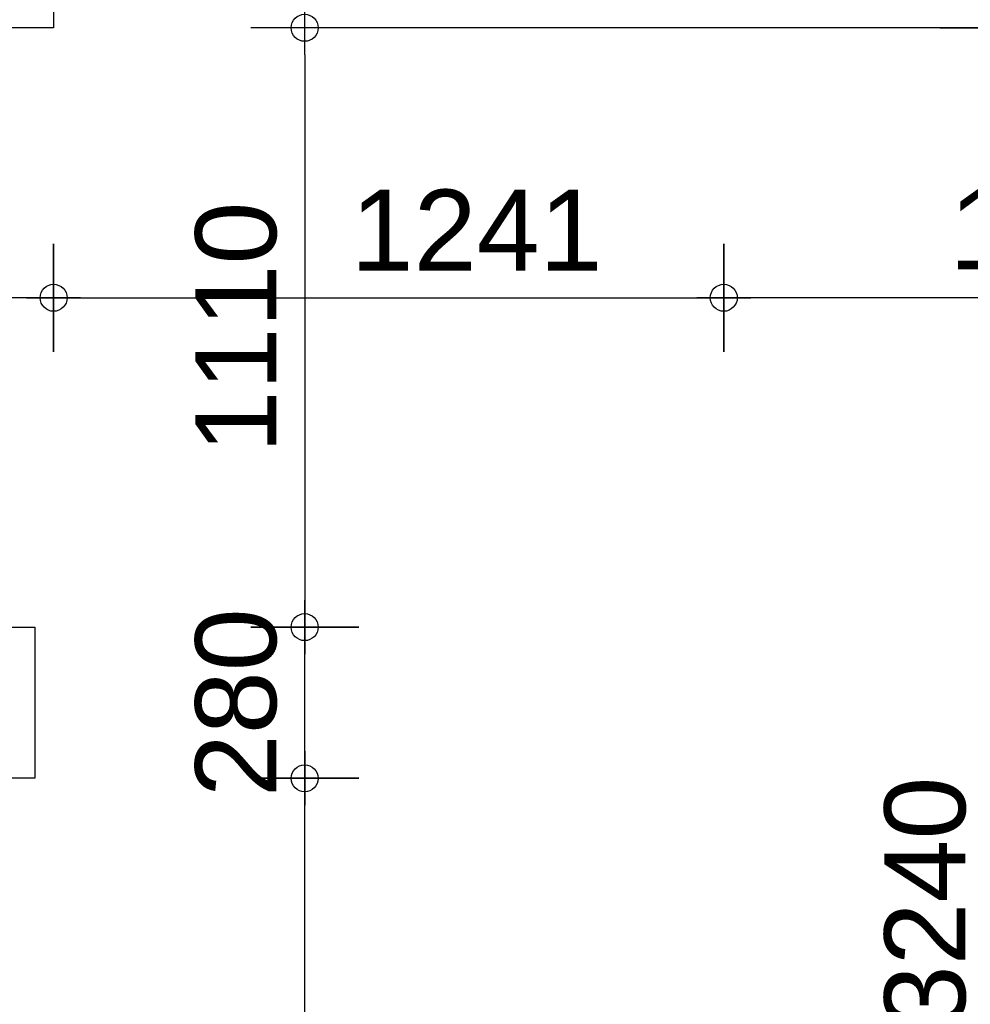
# Model space of a CAD drawing. Header units: millimetres. Extents: x -532 to 413144, y -532 to 654275.
# Tile 138 of 210: x 42337 to 44098, y 14291 to 16115. Entities that reach past the tile are written whole.
import ezdxf

# ---------------------------------------------------------------- set-up
doc = ezdxf.new("R2010")
doc.units = ezdxf.units.MM
doc.header["$LTSCALE"] = 100
doc.layers.add('A--M1A--MAATVOERING--RESTO & KEUKEN', color=12, linetype='Continuous')
doc.layers.add('BL40----_AFWERKING', color=1, linetype='Continuous')
doc.styles.add('PAScad_tekst', font='arial.ttf')
doc.styles.add('romans', font='romans.shx')
doc.dimstyles.new('romans', dxfattribs={"dimtxt": 1, "dimasz": 1, "dimexe": 0.5, "dimexo": 0.5, "dimgap": 1, "dimtad": 1, "dimdec": 0, "dimtxsty": 'romans', "dimblk": 'gbb_tod', "dimcen": 0, "dimse1": 1, "dimse2": 1, "dimclrd": 1, "dimclre": 1, "dimclrt": 2, "dimadec": 0, "dimazin": 0, "dimtfac": 1, "dimtdec": 0, "dimtmove": 2, "dimatfit": 2, "dimldrblk": 'gbb_tod', "dimfxl": 1, "dimarcsym": 0})

# ---------------------------------------------------------------- blocks, each defined once
blk = doc.blocks.new('gbb_tod')
at = {"color": 0}
for p, q in [((0, -2), (0, 2)), ((-1, 0), (1, 0))]:
    blk.add_line(p, q, dxfattribs=at)
blk.add_circle((0, 0), 0.5, dxfattribs=at)
blk = doc.blocks.new('*D620')
at = {"layer": 'A--M1A--MAATVOERING--RESTO & KEUKEN', "lineweight": -2, "transparency": 16777216}
blk.add_line((44141, 19540), (44141, 16150), dxfattribs=at)
at = {"layer": 'Defpoints', "color": 0, "transparency": 16777216}
for p in [(44141, 19590), (44141, 16100), (44141, 16100)]:
    blk.add_point(p, dxfattribs=at)
at = {"layer": 'A--M1A--MAATVOERING--RESTO & KEUKEN', "lineweight": -2, "transparency": 16777216, "xscale": 50, "yscale": 50, "zscale": 50}
for p, rotation in [((44141, 19590), 90), ((44141, 16100), 270)]:
    blk.add_blockref('gbb_tod', p, dxfattribs=dict(at, rotation=rotation))
at = {"layer": 'A--M1A--MAATVOERING--RESTO & KEUKEN', "transparency": 16777216, "insert": (44014.4, 17845), "char_height": 150, "attachment_point": 5, "rotation": 90, "style": 'PAScad_tekst'}
blk.add_mtext('3490', dxfattribs=at)
blk = doc.blocks.new('*D624')
at = {"layer": 'A--M1A--MAATVOERING--RESTO & KEUKEN', "lineweight": -2, "transparency": 16777216}
blk.add_line((44141, 12910), (44141, 16050), dxfattribs=at)
at = {"layer": 'Defpoints', "color": 0, "transparency": 16777216}
for p in [(44141, 16100), (44141, 16100), (44141, 12860)]:
    blk.add_point(p, dxfattribs=at)
at = {"layer": 'A--M1A--MAATVOERING--RESTO & KEUKEN', "lineweight": -2, "transparency": 16777216, "xscale": 50, "yscale": 50, "zscale": 50}
for p, rotation in [((44141, 16100), 90), ((44141, 12860), 270)]:
    blk.add_blockref('gbb_tod', p, dxfattribs=dict(at, rotation=rotation))
at = {"layer": 'A--M1A--MAATVOERING--RESTO & KEUKEN', "transparency": 16777216, "insert": (44014.4, 14480), "char_height": 150, "attachment_point": 5, "rotation": 90, "style": 'PAScad_tekst'}
blk.add_mtext('3240', dxfattribs=at)
blk = doc.blocks.new('*D625')
at = {"layer": 'A--M1A--MAATVOERING--RESTO & KEUKEN', "lineweight": -2, "transparency": 16777216}
blk.add_line((42350, 15600), (40500, 15600), dxfattribs=at)
at = {"layer": 'Defpoints', "color": 0, "transparency": 16777216}
for p in [(40450, 15600), (40450, 15600), (42400, 15600)]:
    blk.add_point(p, dxfattribs=at)
at = {"layer": 'A--M1A--MAATVOERING--RESTO & KEUKEN', "lineweight": -2, "transparency": 16777216, "xscale": 50, "yscale": 50, "zscale": 50, "rotation": 180}
blk.add_blockref('gbb_tod', (40450, 15600), dxfattribs=at)
at = {"layer": 'A--M1A--MAATVOERING--RESTO & KEUKEN', "lineweight": -2, "transparency": 16777216, "xscale": 50, "yscale": 50, "zscale": 50}
blk.add_blockref('gbb_tod', (42400, 15600), dxfattribs=at)
at = {"layer": 'A--M1A--MAATVOERING--RESTO & KEUKEN', "transparency": 16777216, "insert": (41425, 15726.6), "char_height": 150, "attachment_point": 5, "style": 'PAScad_tekst'}
blk.add_mtext('1950', dxfattribs=at)
blk = doc.blocks.new('*D628')
at = {"layer": 'A--M1A--MAATVOERING--RESTO & KEUKEN', "lineweight": -2, "transparency": 16777216}
blk.add_line((42450, 15600), (43591, 15600), dxfattribs=at)
at = {"layer": 'Defpoints', "color": 0, "transparency": 16777216}
for p in [(42400, 15600), (43641, 15600), (43641, 15600)]:
    blk.add_point(p, dxfattribs=at)
at = {"layer": 'A--M1A--MAATVOERING--RESTO & KEUKEN', "lineweight": -2, "transparency": 16777216, "xscale": 50, "yscale": 50, "zscale": 50, "rotation": 180}
blk.add_blockref('gbb_tod', (42400, 15600), dxfattribs=at)
at = {"layer": 'A--M1A--MAATVOERING--RESTO & KEUKEN', "lineweight": -2, "transparency": 16777216, "xscale": 50, "yscale": 50, "zscale": 50}
blk.add_blockref('gbb_tod', (43641, 15600), dxfattribs=at)
at = {"layer": 'A--M1A--MAATVOERING--RESTO & KEUKEN', "transparency": 16777216, "insert": (43183.3, 15725.3), "char_height": 150, "attachment_point": 5, "style": 'PAScad_tekst'}
blk.add_mtext('1241', dxfattribs=at)
blk = doc.blocks.new('*D629')
at = {"layer": 'A--M1A--MAATVOERING--RESTO & KEUKEN', "lineweight": -2, "transparency": 16777216}
blk.add_line((44893, 15600), (43691, 15600), dxfattribs=at)
at = {"layer": 'Defpoints', "color": 0, "transparency": 16777216}
for p in [(43641, 15600), (43641, 15600), (44943, 15600)]:
    blk.add_point(p, dxfattribs=at)
at = {"layer": 'A--M1A--MAATVOERING--RESTO & KEUKEN', "lineweight": -2, "transparency": 16777216, "xscale": 50, "yscale": 50, "zscale": 50, "rotation": 180}
blk.add_blockref('gbb_tod', (43641, 15600), dxfattribs=at)
at = {"layer": 'A--M1A--MAATVOERING--RESTO & KEUKEN', "lineweight": -2, "transparency": 16777216, "xscale": 50, "yscale": 50, "zscale": 50}
blk.add_blockref('gbb_tod', (44943, 15600), dxfattribs=at)
at = {"layer": 'A--M1A--MAATVOERING--RESTO & KEUKEN', "transparency": 16777216, "insert": (44292, 15726.6), "char_height": 150, "attachment_point": 5, "style": 'PAScad_tekst'}
blk.add_mtext('1302', dxfattribs=at)
blk = doc.blocks.new('*D641')
at = {"layer": 'A--M1A--MAATVOERING--RESTO & KEUKEN', "lineweight": -2, "transparency": 16777216}
blk.add_line((42865, 14760), (42865, 14940), dxfattribs=at)
at = {"layer": 'Defpoints', "color": 0, "transparency": 16777216}
for p in [(42865, 14990), (42865, 14990), (42865, 14710)]:
    blk.add_point(p, dxfattribs=at)
at = {"layer": 'A--M1A--MAATVOERING--RESTO & KEUKEN', "lineweight": -2, "transparency": 16777216, "xscale": 50, "yscale": 50, "zscale": 50}
for p, rotation in [((42865, 14990), 90), ((42865, 14710), 270)]:
    blk.add_blockref('gbb_tod', p, dxfattribs=dict(at, rotation=rotation))
at = {"layer": 'A--M1A--MAATVOERING--RESTO & KEUKEN', "transparency": 16777216, "insert": (42738.4, 14850), "char_height": 150, "attachment_point": 5, "rotation": 90, "style": 'PAScad_tekst'}
blk.add_mtext('280', dxfattribs=at)
blk = doc.blocks.new('*D642')
at = {"layer": 'A--M1A--MAATVOERING--RESTO & KEUKEN', "lineweight": -2, "transparency": 16777216}
blk.add_line((42865, 16050), (42865, 15040), dxfattribs=at)
at = {"layer": 'Defpoints', "color": 0, "transparency": 16777216}
for p in [(42865, 16100), (42865, 14990), (42865, 14990)]:
    blk.add_point(p, dxfattribs=at)
at = {"layer": 'A--M1A--MAATVOERING--RESTO & KEUKEN', "lineweight": -2, "transparency": 16777216, "xscale": 50, "yscale": 50, "zscale": 50}
for p, rotation in [((42865, 16100), 90), ((42865, 14990), 270)]:
    blk.add_blockref('gbb_tod', p, dxfattribs=dict(at, rotation=rotation))
at = {"layer": 'A--M1A--MAATVOERING--RESTO & KEUKEN', "transparency": 16777216, "insert": (42738.4, 15545), "char_height": 150, "attachment_point": 5, "rotation": 90, "style": 'PAScad_tekst'}
blk.add_mtext('1110', dxfattribs=at)
blk = doc.blocks.new('*D643')
at = {"layer": 'A--M1A--MAATVOERING--RESTO & KEUKEN', "lineweight": -2, "transparency": 16777216}
blk.add_line((42865, 12910), (42865, 14660), dxfattribs=at)
at = {"layer": 'Defpoints', "color": 0, "transparency": 16777216}
for p in [(42865, 14710), (42865, 14710), (42865, 12860)]:
    blk.add_point(p, dxfattribs=at)
at = {"layer": 'A--M1A--MAATVOERING--RESTO & KEUKEN', "lineweight": -2, "transparency": 16777216, "xscale": 50, "yscale": 50, "zscale": 50}
for p, rotation in [((42865, 14710), 90), ((42865, 12860), 270)]:
    blk.add_blockref('gbb_tod', p, dxfattribs=dict(at, rotation=rotation))
at = {"layer": 'A--M1A--MAATVOERING--RESTO & KEUKEN', "transparency": 16777216, "insert": (42738.4, 13785), "char_height": 150, "attachment_point": 5, "rotation": 90, "style": 'PAScad_tekst'}
blk.add_mtext('1850', dxfattribs=at)

msp = doc.modelspace()

# ---------------------------------------------------------------- linework, layer by layer
at = {"layer": 'A--M1A--MAATVOERING--RESTO & KEUKEN'}
msp.add_line((44241, 16100), (42765, 16100), dxfattribs=at)
at = {"layer": 'BL40----_AFWERKING', "ltscale": 10}
msp.add_lwpolyline([(42400, 16260), (42400, 16100), (42250, 16100)], dxfattribs=at)
msp.add_lwpolyline([(42365, 14990), (42365, 14710), (42085, 14710), (42085, 14990)], close=True, dxfattribs=at)

# ---------------------------------------------------------------- dimensions: what is measured, and where the dimension line sits
at = {"layer": 'A--M1A--MAATVOERING--RESTO & KEUKEN'}
for base, p1, p2, angle, picture, middle in [((44141, 16100), (44141, 19590), (44141, 16100), 270, '*D620', (44014.36289, 17845)), ((42865, 14990), (42865, 16100), (42865, 14990), 270, '*D642', (42738.41405, 15545)), ((44141, 16100), (44141, 12860), (44141, 16100), 90, '*D624', (44014.36289, 14480)), ((40450, 15600), (42400, 15600), (40450, 15600), 180, '*D625', (41425, 15726.58595)), ((43641, 15600), (44943, 15600), (43641, 15600), 180, '*D629', (44292, 15726.63711)), ((42865, 14710), (42865, 12860), (42865, 14710), 90, '*D643', (42738.41405, 13785))]:
    dim = msp.add_linear_dim(base=base, p1=p1, p2=p2, angle=angle, dimstyle='romans', override={"dimscale": 50, "dimtxt": 3, "dimtxsty": 'PAScad_tekst', "dimclrd": 256, "dimclre": 256, "dimclrt": 256}, dxfattribs=at)
    dim.commit()
    dim.dimension.update_dxf_attribs({"geometry": picture, "text_midpoint": middle})
for base, p1, p2, angle, picture, middle in [((43641, 15600), (42400, 15600), (43641, 15600), 0, '*D628', (43183.29847, 15725.30696)), ((42865, 14990), (42865, 14710), (42865, 14990), 90, '*D641', (42738.36289, 14850))]:
    dim = msp.add_linear_dim(base=base, p1=p1, p2=p2, angle=angle, dimstyle='romans', override={"dimscale": 50, "dimtxt": 3, "dimtxsty": 'PAScad_tekst', "dimclrd": 256, "dimclre": 256, "dimclrt": 256}, dxfattribs=at)
    dim.commit()
    dim.dimension.update_dxf_attribs({"geometry": picture, "text_midpoint": middle, "dimtype": 160})

doc.saveas('drawing.dxf')
